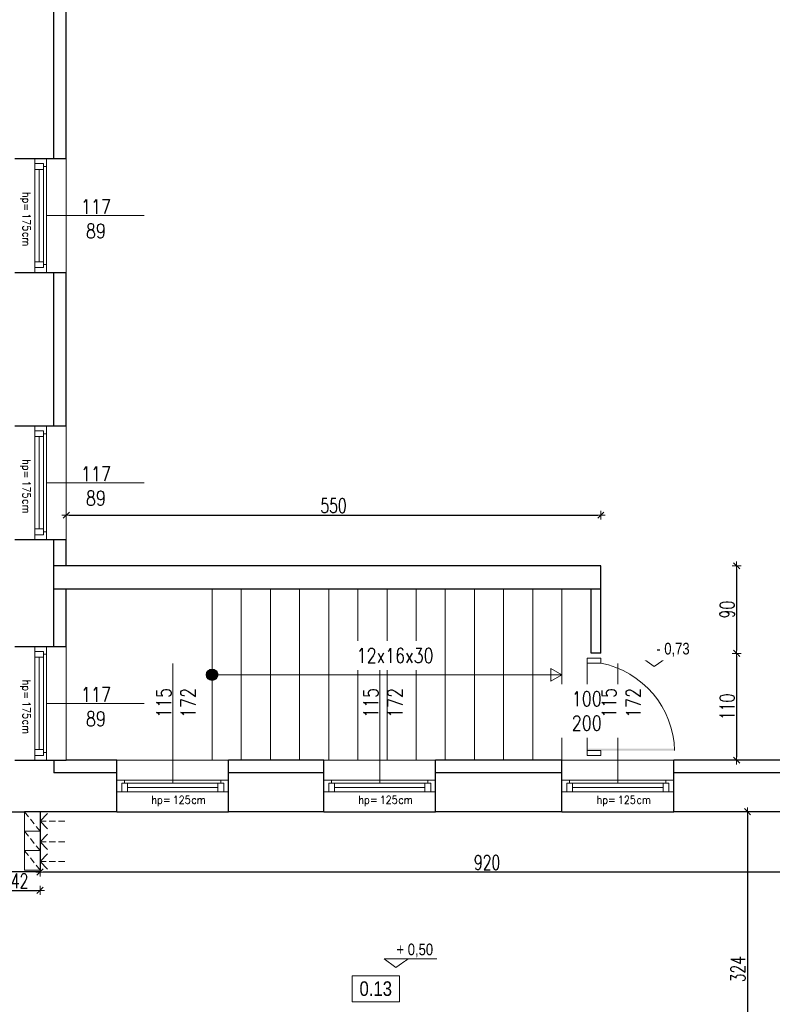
# Model space of a CAD drawing. Header units: millimetres. Extents: x 64838 to 107664, y -36848 to 0.
# Tile 67 of 109: x 80911 to 81686, y -29789 to -28775. Entities that reach past the tile are written whole.
import ezdxf

# ---------------------------------------------------------------- set-up
doc = ezdxf.new("R2010")
doc.units = ezdxf.units.MM
doc.linetypes.add('HIDDEN', pattern=[9.525, 6.35, -3.175])
doc.layers.get('Defpoints').update_dxf_attribs({"color": 30})
for name, color, linetype, lineweight in [('J 0.15', 40, 'Continuous', 15), ('J opisy', 7, 'Continuous', 9), ('J stolarka_okna', 144, 'Continuous', 0), ('J wymiary', 1, 'Continuous', 9), ('OPIS', 7, 'Continuous', 5), ('sciany', 252, 'Continuous', 30)]:
    doc.layers.add(name, color=color, linetype=linetype, lineweight=lineweight)
doc.styles.add('ADESK2', font='simplex', dxfattribs={"width": 0.7})
doc.styles.add('MtXpl_simplex_shx', font='simplex.shx')
doc.styles.get("Standard").update_dxf_attribs({"font": 'arial.ttf'})
doc.dimstyles.new('1-100', dxfattribs={"dimscale": 1.5, "dimtxt": 10, "dimasz": 2, "dimexe": 1, "dimexo": 1, "dimgap": 1.5, "dimtad": 1, "dimdec": 0, "dimrnd": 0.5, "dimdsep": 46, "dimtxsty": 'ADESK2', "dimblk": 'wymiar', "dimcen": -1, "dimdle": 5, "dimse1": 1, "dimse2": 1, "dimclrd": 256, "dimclre": 256, "dimclrt": 256, "dimadec": 0, "dimazin": 0, "dimtfac": 1, "dimtdec": 0, "dimtix": 1, "dimtmove": 0, "dimatfit": 3, "dimfxl": 20, "dimfxlon": 1, "dimtolj": 1, "dimtzin": 0, "dimarcsym": 0})

# ---------------------------------------------------------------- blocks, each defined once
blk = doc.blocks.new('okno 115')
at = {"layer": 'J stolarka_okna', "linetype": 'Continuous', "lineweight": 9}
for p, q in [((62489.4, -26348.1), (62374.4, -26348.1)), ((62374.4, -26348.1), (62374.4, -26360.1)), ((62379.4, -26354.1), (62379.4, -26351.1)), ((62379.4, -26351.1), (62385.4, -26351.1)), ((62382.2, -26351.1), (62382.2, -26348.1)), ((62385.4, -26351.1), (62385.4, -26360.1)), ((62385.4, -26351.1), (62478.4, -26351.1)), ((62478.4, -26360.1), (62478.4, -26351.1)), ((62484.4, -26351.1), (62478.4, -26351.1)), ((62481.4, -26351.1), (62481.4, -26348.1)), ((62484.4, -26354.1), (62484.4, -26351.1)), ((62489.4, -26360.1), (62489.4, -26348.1)), ((62374.4, -26360.1), (62489.4, -26360.1)), ((62379.4, -26354.1), (62379.4, -26360.1)), ((62385.4, -26355.6), (62478.4, -26355.6)), ((62484.4, -26360.1), (62484.4, -26354.1))]:
    blk.add_line(p, q, dxfattribs=at)
blk = doc.blocks.new('wymiar')
for p, q in [((1.5, 0), (-1.5, 0)), ((1.06, 1.06), (-1.06, -1.06)), ((0, 1.5), (0, -1.5))]:
    blk.add_line(p, q)
blk = doc.blocks.new('*D905')
at = {"layer": 'Defpoints', "color": 0, "ltscale": 4}
for p in [(81565.1, -29590.5), (81565.1, -29914.5), (81660.1, -29914.5)]:
    blk.add_point(p, dxfattribs=at)
at = {"layer": 'J wymiary', "lineweight": -2}
blk.add_line((81660.1, -29593.5), (81660.1, -29911.5), dxfattribs=at)
at = {"layer": 'J wymiary', "lineweight": -2, "ltscale": 4, "xscale": 3, "yscale": 3, "zscale": 3}
for p, rotation in [((81660.1, -29590.5), 90), ((81660.1, -29914.5), 270)]:
    blk.add_blockref('wymiar', p, dxfattribs=dict(at, rotation=rotation))
at = {"layer": 'J wymiary', "ltscale": 4, "insert": (81650.3, -29752.5), "char_height": 15, "attachment_point": 5, "rotation": 90, "style": 'ADESK2'}
blk.add_mtext('\\A1;324', dxfattribs=at)
blk = doc.blocks.new('*D913')
at = {"layer": 'Defpoints', "color": 0, "ltscale": 4}
for p in [(80932.1, -29590.5), (81852.1, -29590.5), (80932.1, -29652.5)]:
    blk.add_point(p, dxfattribs=at)
at = {"layer": 'J wymiary', "lineweight": -2}
blk.add_line((81849.1, -29652.5), (80935.1, -29652.5), dxfattribs=at)
at = {"layer": 'J wymiary', "lineweight": -2, "ltscale": 4, "xscale": 3, "yscale": 3, "zscale": 3, "rotation": 180}
blk.add_blockref('wymiar', (80932.1, -29652.5), dxfattribs=at)
at = {"layer": 'J wymiary', "lineweight": -2, "ltscale": 4, "xscale": 3, "yscale": 3, "zscale": 3}
blk.add_blockref('wymiar', (81852.1, -29652.5), dxfattribs=at)
at = {"layer": 'J wymiary', "ltscale": 4, "insert": (81392.1, -29642.7), "char_height": 15, "attachment_point": 5, "style": 'ADESK2'}
blk.add_mtext('\\A1;920', dxfattribs=at)
blk = doc.blocks.new('*D918')
at = {"layer": 'Defpoints', "color": 0, "ltscale": 4}
for p in [(80890.1, -29637), (80932.1, -29637), (80932.1, -29671.4)]:
    blk.add_point(p, dxfattribs=at)
at = {"layer": 'J wymiary', "lineweight": -2}
blk.add_line((80893.1, -29671.4), (80929.1, -29671.4), dxfattribs=at)
at = {"layer": 'J wymiary', "lineweight": -2, "ltscale": 4, "xscale": 3, "yscale": 3, "zscale": 3, "rotation": 180}
blk.add_blockref('wymiar', (80890.1, -29671.4), dxfattribs=at)
at = {"layer": 'J wymiary', "lineweight": -2, "ltscale": 4, "xscale": 3, "yscale": 3, "zscale": 3}
blk.add_blockref('wymiar', (80932.1, -29671.4), dxfattribs=at)
at = {"layer": 'J wymiary', "ltscale": 4, "insert": (80911.1, -29661.7), "char_height": 15, "attachment_point": 5, "style": 'ADESK2'}
blk.add_mtext('\\A1;42', dxfattribs=at)
blk = doc.blocks.new('A$C518426B5')
at = {"layer": 'OPIS', "color": 251}
for p, q in [((0, 8.8), (54.2, 8.8)), ((0, 8.8), (11.9, 0)), ((11.9, 0), (24.5, 8.8))]:
    blk.add_line(p, q, dxfattribs=at)
blk = doc.blocks.new('otwór 100 drzwi lustrzane odbicie')
at = {"layer": 'J opisy'}
blk.add_line((62754.6, -25568.8), (62754.6, -25518.8), dxfattribs=at)
at = {"layer": 'J stolarka_okna'}
for p, q in [((62709.6, -25529.8), (62704.6, -25529.8)), ((62704.6, -25529.8), (62704.6, -25543.8)), ((62709.6, -25543.8), (62709.6, -25529.8)), ((62804.6, -25529.8), (62799.6, -25529.8)), ((62799.6, -25529.8), (62799.6, -25543.8)), ((62804.6, -25543.8), (62804.6, -25529.8)), ((62704.6, -25543.8), (62709.6, -25543.8)), ((62799.6, -25543.8), (62709.6, -25543.8)), ((62799.6, -25543.8), (62804.6, -25543.8))]:
    blk.add_line(p, q, dxfattribs=at)
blk.add_arc((62802.2, -25548.2), 94.4, 91.5231, 168.7568, dxfattribs=at)
blk.add_solid([(62797.6, -25453.8), (62799.7, -25453.8), (62797.6, -25543.8), (62799.6, -25543.8)], dxfattribs=at)
at = {"layer": 'J opisy', "insert": (62758.9, -25544.2), "char_height": 15, "width": 85.226, "attachment_point": 5, "rotation": 89.9955, "line_spacing_factor": 0.771429, "bg_fill": 2}
blk.add_mtext('\\pxsm1;{\\Fsimplex|c238;\\W0.8;100\\P200}', dxfattribs=at)
blk = doc.blocks.new('*D1122')
at = {"layer": 'Defpoints', "color": 0, "ltscale": 4}
for p in [(80949.5, -29420.5), (82346.7, -29420.5), (82232.1, -29537.5)]:
    blk.add_point(p, dxfattribs=at)
at = {"layer": 'J wymiary', "lineweight": -2}
blk.add_line((82346.7, -29534.5), (82346.7, -29423.5), dxfattribs=at)
at = {"layer": 'J wymiary', "lineweight": -2, "ltscale": 4, "xscale": 3, "yscale": 3, "zscale": 3}
for p, rotation in [((82346.7, -29420.5), 90), ((82346.7, -29537.5), 270)]:
    blk.add_blockref('wymiar', p, dxfattribs=dict(at, rotation=rotation))
at = {"layer": 'J wymiary', "ltscale": 4, "insert": (82336.9, -29479), "char_height": 15, "attachment_point": 5, "rotation": 90, "style": 'ADESK2'}
blk.add_mtext('\\A1;117', dxfattribs=at)
blk = doc.blocks.new('*D1123')
at = {"layer": 'Defpoints', "color": 0, "ltscale": 4}
for p in [(80952, -29310.5), (82346.7, -29310.5), (80949.5, -29420.5)]:
    blk.add_point(p, dxfattribs=at)
at = {"layer": 'J wymiary', "lineweight": -2}
blk.add_line((82346.7, -29417.5), (82346.7, -29313.5), dxfattribs=at)
at = {"layer": 'J wymiary', "lineweight": -2, "ltscale": 4, "xscale": 3, "yscale": 3, "zscale": 3}
for p, rotation in [((82346.7, -29310.5), 90), ((82346.7, -29420.5), 270)]:
    blk.add_blockref('wymiar', p, dxfattribs=dict(at, rotation=rotation))
at = {"layer": 'J wymiary', "ltscale": 4, "insert": (82336.9, -29365.5), "char_height": 15, "attachment_point": 5, "rotation": 90, "style": 'ADESK2'}
blk.add_mtext('\\A1;110', dxfattribs=at)
blk = doc.blocks.new('*D1124')
at = {"layer": 'Defpoints', "color": 0, "ltscale": 4}
for p in [(80952.1, -29193.5), (82346.7, -29193.5), (80952, -29310.5)]:
    blk.add_point(p, dxfattribs=at)
at = {"layer": 'J wymiary', "lineweight": -2}
blk.add_line((82346.7, -29307.5), (82346.7, -29196.5), dxfattribs=at)
at = {"layer": 'J wymiary', "lineweight": -2, "ltscale": 4, "xscale": 3, "yscale": 3, "zscale": 3}
for p, rotation in [((82346.7, -29193.5), 90), ((82346.7, -29310.5), 270)]:
    blk.add_blockref('wymiar', p, dxfattribs=dict(at, rotation=rotation))
at = {"layer": 'J wymiary', "ltscale": 4, "insert": (82336.9, -29252), "char_height": 15, "attachment_point": 5, "rotation": 90, "style": 'ADESK2'}
blk.add_mtext('\\A1;117', dxfattribs=at)
blk = doc.blocks.new('*D1125')
at = {"layer": 'Defpoints', "color": 0, "ltscale": 4}
for p in [(80955.2, -29035.5), (82346.7, -29035.5), (80952.1, -29193.5)]:
    blk.add_point(p, dxfattribs=at)
at = {"layer": 'J wymiary', "lineweight": -2}
blk.add_line((82346.7, -29190.5), (82346.7, -29038.5), dxfattribs=at)
at = {"layer": 'J wymiary', "lineweight": -2, "ltscale": 4, "xscale": 3, "yscale": 3, "zscale": 3}
for p, rotation in [((82346.7, -29035.5), 90), ((82346.7, -29193.5), 270)]:
    blk.add_blockref('wymiar', p, dxfattribs=dict(at, rotation=rotation))
at = {"layer": 'J wymiary', "ltscale": 4, "insert": (82336.9, -29114.5), "char_height": 15, "attachment_point": 5, "rotation": 90, "style": 'ADESK2'}
blk.add_mtext('\\A1;158', dxfattribs=at)
blk = doc.blocks.new('*D1126')
at = {"layer": 'Defpoints', "color": 0, "ltscale": 4}
for p in [(80951.9, -28918.5), (82346.7, -28918.5), (80955.2, -29035.5)]:
    blk.add_point(p, dxfattribs=at)
at = {"layer": 'J wymiary', "lineweight": -2}
blk.add_line((82346.7, -29032.5), (82346.7, -28921.5), dxfattribs=at)
at = {"layer": 'J wymiary', "lineweight": -2, "ltscale": 4, "xscale": 3, "yscale": 3, "zscale": 3}
for p, rotation in [((82346.7, -28918.5), 90), ((82346.7, -29035.5), 270)]:
    blk.add_blockref('wymiar', p, dxfattribs=dict(at, rotation=rotation))
at = {"layer": 'J wymiary', "ltscale": 4, "insert": (82336.9, -28977), "char_height": 15, "attachment_point": 5, "rotation": 90, "style": 'ADESK2'}
blk.add_mtext('\\A1;117', dxfattribs=at)
blk = doc.blocks.new('*D1127')
at = {"layer": 'Defpoints', "color": 0, "ltscale": 4}
for p in [(80952.5, -28675.5), (82346.7, -28675.5), (80951.9, -28918.5)]:
    blk.add_point(p, dxfattribs=at)
at = {"layer": 'J wymiary', "lineweight": -2}
blk.add_line((82346.7, -28915.5), (82346.7, -28678.5), dxfattribs=at)
at = {"layer": 'J wymiary', "lineweight": -2, "ltscale": 4, "xscale": 3, "yscale": 3, "zscale": 3}
for p, rotation in [((82346.7, -28675.5), 90), ((82346.7, -28918.5), 270)]:
    blk.add_blockref('wymiar', p, dxfattribs=dict(at, rotation=rotation))
at = {"layer": 'J wymiary', "ltscale": 4, "insert": (82336.9, -28797), "char_height": 15, "attachment_point": 5, "rotation": 90, "style": 'ADESK2'}
blk.add_mtext('\\A1;243', dxfattribs=at)
blk = doc.blocks.new('*D1136')
at = {"layer": 'Defpoints', "color": 0, "ltscale": 4}
for p in [(80959.1, -27798.5), (80959.1, -29537.5), (82427.4, -29537.5)]:
    blk.add_point(p, dxfattribs=at)
at = {"layer": 'J wymiary', "lineweight": -2}
blk.add_line((82427.4, -27801.5), (82427.4, -29534.5), dxfattribs=at)
at = {"layer": 'J wymiary', "lineweight": -2, "ltscale": 4, "xscale": 3, "yscale": 3, "zscale": 3}
for p, rotation in [((82427.4, -27798.5), 90), ((82427.4, -29537.5), 270)]:
    blk.add_blockref('wymiar', p, dxfattribs=dict(at, rotation=rotation))
at = {"layer": 'J wymiary', "ltscale": 4, "insert": (82417.6, -28668), "char_height": 15, "attachment_point": 5, "rotation": 90, "style": 'ADESK2'}
blk.add_mtext('\\A1;1739', dxfattribs=at)
blk = doc.blocks.new('*D1137')
at = {"layer": 'Defpoints', "color": 0, "ltscale": 4}
for p in [(80959.1, -29537.5), (82144.3, -30504.5), (82427.4, -30504.5)]:
    blk.add_point(p, dxfattribs=at)
at = {"layer": 'J wymiary', "lineweight": -2}
blk.add_line((82427.4, -29540.5), (82427.4, -30501.5), dxfattribs=at)
at = {"layer": 'J wymiary', "lineweight": -2, "ltscale": 4, "xscale": 3, "yscale": 3, "zscale": 3}
for p, rotation in [((82427.4, -29537.5), 90), ((82427.4, -30504.5), 270)]:
    blk.add_blockref('wymiar', p, dxfattribs=dict(at, rotation=rotation))
at = {"layer": 'J wymiary', "ltscale": 4, "insert": (82417.6, -30021), "char_height": 15, "attachment_point": 5, "rotation": 90, "style": 'ADESK2'}
blk.add_mtext('\\A1;967', dxfattribs=at)
blk = doc.blocks.new('*D1140')
at = {"layer": 'Defpoints', "color": 0, "ltscale": 4}
for p in [(80950.4, -27798.5), (78152.1, -31985), (82531.5, -31985)]:
    blk.add_point(p, dxfattribs=at)
at = {"layer": 'J wymiary', "lineweight": -2}
blk.add_line((82531.5, -27801.5), (82531.5, -31982), dxfattribs=at)
at = {"layer": 'J wymiary', "lineweight": -2, "ltscale": 4, "xscale": 3, "yscale": 3, "zscale": 3}
for p, rotation in [((82531.5, -27798.5), 90), ((82531.5, -31985), 270)]:
    blk.add_blockref('wymiar', p, dxfattribs=dict(at, rotation=rotation))
at = {"layer": 'J wymiary', "ltscale": 4, "insert": (82521.8, -29891.7), "char_height": 15, "attachment_point": 5, "rotation": 90, "style": 'ADESK2'}
blk.add_mtext('\\A1;4187', dxfattribs=at)
blk = doc.blocks.new('*D1141')
at = {"layer": 'Defpoints', "color": 0, "ltscale": 4}
for p in [(81509.1, -29337.5), (81509.1, -29427.5), (81648.9, -29427.5)]:
    blk.add_point(p, dxfattribs=at)
at = {"layer": 'J wymiary', "lineweight": -2}
blk.add_line((81648.9, -29340.5), (81648.9, -29424.5), dxfattribs=at)
at = {"layer": 'J wymiary', "lineweight": -2, "ltscale": 4, "xscale": 3, "yscale": 3, "zscale": 3}
for p, rotation in [((81648.9, -29337.5), 90), ((81648.9, -29427.5), 270)]:
    blk.add_blockref('wymiar', p, dxfattribs=dict(at, rotation=rotation))
at = {"layer": 'J wymiary', "ltscale": 4, "insert": (81639.2, -29382.5), "char_height": 15, "attachment_point": 5, "rotation": 90, "style": 'ADESK2'}
blk.add_mtext('\\A1;90', dxfattribs=at)
blk = doc.blocks.new('*D1142')
at = {"layer": 'Defpoints', "color": 0, "ltscale": 4}
for p in [(81509.1, -29427.5), (81477.2, -29537.5), (81648.9, -29537.5)]:
    blk.add_point(p, dxfattribs=at)
at = {"layer": 'J wymiary', "lineweight": -2}
blk.add_line((81648.9, -29430.5), (81648.9, -29534.5), dxfattribs=at)
at = {"layer": 'J wymiary', "lineweight": -2, "ltscale": 4, "xscale": 3, "yscale": 3, "zscale": 3}
for p, rotation in [((81648.9, -29427.5), 90), ((81648.9, -29537.5), 270)]:
    blk.add_blockref('wymiar', p, dxfattribs=dict(at, rotation=rotation))
at = {"layer": 'J wymiary', "ltscale": 4, "insert": (81639.2, -29482.5), "char_height": 15, "attachment_point": 5, "rotation": 90, "style": 'ADESK2'}
blk.add_mtext('\\A1;110', dxfattribs=at)
blk = doc.blocks.new('*D1143')
at = {"layer": 'Defpoints', "color": 0, "ltscale": 4}
for p in [(81509.1, -29285.3), (80959.1, -29337.5), (81509.1, -29337.5)]:
    blk.add_point(p, dxfattribs=at)
at = {"layer": 'J wymiary', "lineweight": -2}
blk.add_line((80962.1, -29285.3), (81506.1, -29285.3), dxfattribs=at)
at = {"layer": 'J wymiary', "lineweight": -2, "ltscale": 4, "xscale": 3, "yscale": 3, "zscale": 3, "rotation": 180}
blk.add_blockref('wymiar', (80959.1, -29285.3), dxfattribs=at)
at = {"layer": 'J wymiary', "lineweight": -2, "ltscale": 4, "xscale": 3, "yscale": 3, "zscale": 3}
blk.add_blockref('wymiar', (81509.1, -29285.3), dxfattribs=at)
at = {"layer": 'J wymiary', "ltscale": 4, "insert": (81234.1, -29275.5), "char_height": 15, "attachment_point": 5, "style": 'ADESK2'}
blk.add_mtext('\\A1;550', dxfattribs=at)
blk = doc.blocks.new('*D1151')
at = {"layer": 'Defpoints', "color": 0, "ltscale": 4}
for p in [(81584.1, -27377.3), (81711.1, -29167.9), (81584.1, -29170.2)]:
    blk.add_point(p, dxfattribs=at)
at = {"layer": 'J wymiary', "lineweight": -2}
blk.add_line((81708.1, -27377.3), (81587.1, -27377.3), dxfattribs=at)
at = {"layer": 'J wymiary', "lineweight": -2, "ltscale": 4, "xscale": 3, "yscale": 3, "zscale": 3, "rotation": 180}
blk.add_blockref('wymiar', (81584.1, -27377.3), dxfattribs=at)
at = {"layer": 'J wymiary', "lineweight": -2, "ltscale": 4, "xscale": 3, "yscale": 3, "zscale": 3}
blk.add_blockref('wymiar', (81711.1, -27377.3), dxfattribs=at)
at = {"layer": 'J wymiary', "ltscale": 4, "insert": (81647.6, -27367.6), "char_height": 15, "attachment_point": 5, "style": 'ADESK2'}
blk.add_mtext('\\A1;127', dxfattribs=at)
blk = doc.blocks.new('*D1152')
at = {"layer": 'Defpoints', "color": 0, "ltscale": 4}
for p in [(81469.1, -27377.3), (81469.1, -29168.7), (81584.1, -29170.2)]:
    blk.add_point(p, dxfattribs=at)
at = {"layer": 'J wymiary', "lineweight": -2}
blk.add_line((81581.1, -27377.3), (81472.1, -27377.3), dxfattribs=at)
at = {"layer": 'J wymiary', "lineweight": -2, "ltscale": 4, "xscale": 3, "yscale": 3, "zscale": 3, "rotation": 180}
blk.add_blockref('wymiar', (81469.1, -27377.3), dxfattribs=at)
at = {"layer": 'J wymiary', "lineweight": -2, "ltscale": 4, "xscale": 3, "yscale": 3, "zscale": 3}
blk.add_blockref('wymiar', (81584.1, -27377.3), dxfattribs=at)
at = {"layer": 'J wymiary', "ltscale": 4, "insert": (81526.6, -27367.6), "char_height": 15, "attachment_point": 5, "style": 'ADESK2'}
blk.add_mtext('\\A1;115', dxfattribs=at)
blk = doc.blocks.new('*D1153')
at = {"layer": 'Defpoints', "color": 0, "ltscale": 4}
for p in [(81339.1, -27377.3), (81339.1, -29168.7), (81469.1, -29168.7)]:
    blk.add_point(p, dxfattribs=at)
at = {"layer": 'J wymiary', "lineweight": -2}
blk.add_line((81466.1, -27377.3), (81342.1, -27377.3), dxfattribs=at)
at = {"layer": 'J wymiary', "lineweight": -2, "ltscale": 4, "xscale": 3, "yscale": 3, "zscale": 3, "rotation": 180}
blk.add_blockref('wymiar', (81339.1, -27377.3), dxfattribs=at)
at = {"layer": 'J wymiary', "lineweight": -2, "ltscale": 4, "xscale": 3, "yscale": 3, "zscale": 3}
blk.add_blockref('wymiar', (81469.1, -27377.3), dxfattribs=at)
at = {"layer": 'J wymiary', "ltscale": 4, "insert": (81404.1, -27367.6), "char_height": 15, "attachment_point": 5, "style": 'ADESK2'}
blk.add_mtext('\\A1;130', dxfattribs=at)
blk = doc.blocks.new('*D1154')
at = {"layer": 'Defpoints', "color": 0, "ltscale": 4}
for p in [(81224.1, -27377.3), (81224.1, -29163.7), (81339.1, -29168.7)]:
    blk.add_point(p, dxfattribs=at)
at = {"layer": 'J wymiary', "lineweight": -2}
blk.add_line((81336.1, -27377.3), (81227.1, -27377.3), dxfattribs=at)
at = {"layer": 'J wymiary', "lineweight": -2, "ltscale": 4, "xscale": 3, "yscale": 3, "zscale": 3, "rotation": 180}
blk.add_blockref('wymiar', (81224.1, -27377.3), dxfattribs=at)
at = {"layer": 'J wymiary', "lineweight": -2, "ltscale": 4, "xscale": 3, "yscale": 3, "zscale": 3}
blk.add_blockref('wymiar', (81339.1, -27377.3), dxfattribs=at)
at = {"layer": 'J wymiary', "ltscale": 4, "insert": (81281.6, -27367.6), "char_height": 15, "attachment_point": 5, "style": 'ADESK2'}
blk.add_mtext('\\A1;115', dxfattribs=at)
blk = doc.blocks.new('*D1155')
at = {"layer": 'Defpoints', "color": 0, "ltscale": 4}
for p in [(81126.1, -27377.3), (81126.1, -29165.7), (81224.1, -29163.7)]:
    blk.add_point(p, dxfattribs=at)
at = {"layer": 'J wymiary', "lineweight": -2}
blk.add_line((81221.1, -27377.3), (81129.1, -27377.3), dxfattribs=at)
at = {"layer": 'J wymiary', "lineweight": -2, "ltscale": 4, "xscale": 3, "yscale": 3, "zscale": 3, "rotation": 180}
blk.add_blockref('wymiar', (81126.1, -27377.3), dxfattribs=at)
at = {"layer": 'J wymiary', "lineweight": -2, "ltscale": 4, "xscale": 3, "yscale": 3, "zscale": 3}
blk.add_blockref('wymiar', (81224.1, -27377.3), dxfattribs=at)
at = {"layer": 'J wymiary', "ltscale": 4, "insert": (81175.1, -27367.6), "char_height": 15, "attachment_point": 5, "style": 'ADESK2'}
blk.add_mtext('\\A1;98', dxfattribs=at)
blk = doc.blocks.new('*D1156')
at = {"layer": 'Defpoints', "color": 0, "ltscale": 4}
for p in [(81011.1, -27377.3), (81011.1, -29168.8), (81126.1, -29165.7)]:
    blk.add_point(p, dxfattribs=at)
at = {"layer": 'J wymiary', "lineweight": -2}
blk.add_line((81123.1, -27377.3), (81014.1, -27377.3), dxfattribs=at)
at = {"layer": 'J wymiary', "lineweight": -2, "ltscale": 4, "xscale": 3, "yscale": 3, "zscale": 3, "rotation": 180}
blk.add_blockref('wymiar', (81011.1, -27377.3), dxfattribs=at)
at = {"layer": 'J wymiary', "lineweight": -2, "ltscale": 4, "xscale": 3, "yscale": 3, "zscale": 3}
blk.add_blockref('wymiar', (81126.1, -27377.3), dxfattribs=at)
at = {"layer": 'J wymiary', "ltscale": 4, "insert": (81068.6, -27367.6), "char_height": 15, "attachment_point": 5, "style": 'ADESK2'}
blk.add_mtext('\\A1;115', dxfattribs=at)
blk = doc.blocks.new('*D1157')
at = {"layer": 'Defpoints', "color": 0, "ltscale": 4}
for p in [(80959.1, -27377.3), (80959.1, -29138.8), (81011.1, -29168.8)]:
    blk.add_point(p, dxfattribs=at)
at = {"layer": 'J wymiary', "lineweight": -2}
blk.add_line((81008.1, -27377.3), (80962.1, -27377.3), dxfattribs=at)
at = {"layer": 'J wymiary', "lineweight": -2, "ltscale": 4, "xscale": 3, "yscale": 3, "zscale": 3, "rotation": 180}
blk.add_blockref('wymiar', (80959.1, -27377.3), dxfattribs=at)
at = {"layer": 'J wymiary', "lineweight": -2, "ltscale": 4, "xscale": 3, "yscale": 3, "zscale": 3}
blk.add_blockref('wymiar', (81011.1, -27377.3), dxfattribs=at)
at = {"layer": 'J wymiary', "ltscale": 4, "insert": (80985.1, -27367.6), "char_height": 15, "attachment_point": 5, "style": 'ADESK2'}
blk.add_mtext('\\A1;52', dxfattribs=at)
blk = doc.blocks.new('*D1158')
at = {"layer": 'Defpoints', "color": 0, "ltscale": 4}
for p in [(79989.1, -27377.3), (79989.1, -27465.6), (80959.1, -29138.8)]:
    blk.add_point(p, dxfattribs=at)
at = {"layer": 'J wymiary', "lineweight": -2}
blk.add_line((80956.1, -27377.3), (79992.1, -27377.3), dxfattribs=at)
at = {"layer": 'J wymiary', "lineweight": -2, "ltscale": 4, "xscale": 3, "yscale": 3, "zscale": 3, "rotation": 180}
blk.add_blockref('wymiar', (79989.1, -27377.3), dxfattribs=at)
at = {"layer": 'J wymiary', "lineweight": -2, "ltscale": 4, "xscale": 3, "yscale": 3, "zscale": 3}
blk.add_blockref('wymiar', (80959.1, -27377.3), dxfattribs=at)
at = {"layer": 'J wymiary', "ltscale": 4, "insert": (80474.1, -27367.6), "char_height": 15, "attachment_point": 5, "style": 'ADESK2'}
blk.add_mtext('\\A1;970', dxfattribs=at)
blk = doc.blocks.new('*D1186')
at = {"layer": 'Defpoints', "color": 0, "ltscale": 4}
for p in [(82232.1, -27237.6), (80959.1, -27817.8), (82232.1, -29603.1)]:
    blk.add_point(p, dxfattribs=at)
at = {"layer": 'J wymiary', "lineweight": -2, "ltscale": 4}
blk.add_line((80962.1, -27237.6), (82229.1, -27237.6), dxfattribs=at)
at = {"layer": 'J wymiary', "lineweight": -2, "ltscale": 4, "xscale": 3, "yscale": 3, "zscale": 3, "rotation": 180}
blk.add_blockref('wymiar', (80959.1, -27237.6), dxfattribs=at)
at = {"layer": 'J wymiary', "lineweight": -2, "ltscale": 4, "xscale": 3, "yscale": 3, "zscale": 3}
blk.add_blockref('wymiar', (82232.1, -27237.6), dxfattribs=at)
at = {"layer": 'J wymiary', "ltscale": 4, "insert": (81595.6, -27227.8), "char_height": 15, "attachment_point": 5, "style": 'ADESK2'}
blk.add_mtext('\\A1;1273', dxfattribs=at)
blk = doc.blocks.new('*D1187')
at = {"layer": 'Defpoints', "color": 0, "ltscale": 4}
for p in [(82232.1, -27104.2), (76142.1, -27497.5), (82232.1, -29537.5)]:
    blk.add_point(p, dxfattribs=at)
at = {"layer": 'J wymiary', "lineweight": -2, "ltscale": 4}
blk.add_line((76145.1, -27104.2), (82229.1, -27104.2), dxfattribs=at)
at = {"layer": 'J wymiary', "lineweight": -2, "ltscale": 4, "xscale": 3, "yscale": 3, "zscale": 3, "rotation": 180}
blk.add_blockref('wymiar', (76142.1, -27104.2), dxfattribs=at)
at = {"layer": 'J wymiary', "lineweight": -2, "ltscale": 4, "xscale": 3, "yscale": 3, "zscale": 3}
blk.add_blockref('wymiar', (82232.1, -27104.2), dxfattribs=at)
at = {"layer": 'J wymiary', "ltscale": 4, "insert": (79187.1, -27094.4), "char_height": 15, "attachment_point": 5, "style": 'ADESK2'}
blk.add_mtext('\\A1;6090', dxfattribs=at)

msp = doc.modelspace()

# ---------------------------------------------------------------- hatches: boundary and pattern name
msp.add_hatch(color=256).paths.add_polyline_path([(81109.12, -29443.63, 1), (81109.12, -29455.33, 1)])

# ---------------------------------------------------------------- linework, layer by layer
msp.add_circle((81109.12, -29449.48), 5.85)
at = {"layer": 'Defpoints'}
for p, q in [((81011.12, -29590.48), (81126.12, -29590.48)), ((81224.12, -29590.48), (81339.12, -29590.48)), ((81469.12, -29590.48), (81584.12, -29590.48))]:
    msp.add_line(p, q, dxfattribs=at)
at = {"layer": 'J 0.15', "lineweight": 5}
for p, q in [((81109.12, -29537.48), (81109.12, -29361.48)), ((81139.12, -29537.48), (81139.12, -29361.48)), ((81169.12, -29537.48), (81169.12, -29361.48)), ((81199.12, -29537.48), (81199.12, -29361.48)), ((81229.12, -29537.48), (81229.12, -29361.48)), ((81259.12, -29537.48), (81259.12, -29361.48)), ((81289.12, -29537.48), (81289.12, -29361.48)), ((81319.12, -29537.48), (81319.12, -29361.48)), ((81349.12, -29537.48), (81349.12, -29361.48)), ((81379.12, -29537.48), (81379.12, -29361.48)), ((81409.12, -29537.48), (81409.12, -29361.48)), ((81439.12, -29537.48), (81439.12, -29361.48)), ((81469.12, -29537.48), (81469.12, -29361.48))]:
    msp.add_line(p, q, dxfattribs=at)
at = {"layer": 'J opisy', "linetype": 'Continuous', "lineweight": 9}
for p, q in [((80938.62, -28976.98), (81039.34, -28976.98)), ((80938.62, -29251.98), (81039.34, -29251.98)), ((81068.62, -29560.98), (81068.62, -29437.98)), ((81281.62, -29560.98), (81281.62, -29437.98)), ((81526.62, -29560.98), (81526.62, -29437.98)), ((80938.62, -29478.98), (81039.34, -29478.98))]:
    msp.add_line(p, q, dxfattribs=at)
at = {"layer": 'J opisy'}
for p, q in [((80916.12, -29590.48), (80916.12, -29650.48)), ((80932.12, -29600.21), (80939.92, -29592.45)), ((80932.12, -29600.21), (80939.92, -29607.97)), ((80932.12, -29610.48), (80916.12, -29610.48)), ((80932.12, -29621.48), (80939.92, -29613.72)), ((80932.12, -29621.48), (80939.92, -29629.24)), ((80932.12, -29630.48), (80916.12, -29630.48)), ((80932.12, -29641.69), (80939.92, -29633.93)), ((80932.12, -29641.69), (80939.92, -29649.45)), ((80932.12, -29650.48), (80916.12, -29650.48))]:
    msp.add_line(p, q, dxfattribs=at)
at = {"layer": 'J opisy', "linetype": 'HIDDEN'}
for p, q in [((80932.12, -29610.48), (80916.12, -29590.48)), ((80932.12, -29600.21), (80957.79, -29600.21)), ((80932.12, -29630.48), (80916.12, -29610.48)), ((80932.12, -29621.48), (80957.79, -29621.48)), ((80932.12, -29650.48), (80916.12, -29630.48)), ((80932.12, -29641.69), (80957.79, -29641.69))]:
    msp.add_line(p, q, dxfattribs=at)
at = {"layer": 'J stolarka_okna', "linetype": 'Continuous', "lineweight": 9}
for p, q in [((80926.62, -28918.48), (80926.62, -29035.48)), ((80932.62, -28918.48), (80926.62, -28918.48)), ((80935.62, -28923.48), (80926.62, -28923.48)), ((80938.62, -28918.48), (80932.62, -28918.48)), ((80935.62, -28923.48), (80935.62, -28929.48)), ((80938.62, -29035.48), (80938.62, -28918.48)), ((80959.12, -28918.48), (80959.12, -29035.48)), ((80935.62, -28929.48), (80926.62, -28929.48)), ((80931.12, -28929.48), (80931.12, -29024.48)), ((80935.62, -28926.48), (80938.62, -28926.48)), ((80935.62, -29024.48), (80935.62, -28929.48)), ((80926.62, -29024.48), (80935.62, -29024.48)), ((80935.62, -29024.48), (80935.62, -29030.48)), ((80926.62, -29030.48), (80935.62, -29030.48)), ((80926.62, -29035.48), (80932.62, -29035.48)), ((80935.62, -29027.48), (80938.62, -29027.48)), ((80926.62, -29193.48), (80926.62, -29310.48)), ((80932.62, -29193.48), (80926.62, -29193.48)), ((80935.62, -29198.48), (80926.62, -29198.48)), ((80938.62, -29193.48), (80932.62, -29193.48)), ((80935.62, -29198.48), (80935.62, -29204.48)), ((80938.62, -29310.48), (80938.62, -29193.48)), ((80959.12, -29193.48), (80959.12, -29310.48)), ((80935.62, -29204.48), (80926.62, -29204.48)), ((80931.12, -29204.48), (80931.12, -29299.48)), ((80935.62, -29201.48), (80938.62, -29201.48)), ((80935.62, -29299.48), (80935.62, -29204.48)), ((80926.62, -29299.48), (80935.62, -29299.48)), ((80935.62, -29299.48), (80935.62, -29305.48)), ((80926.62, -29305.48), (80935.62, -29305.48)), ((80926.62, -29310.48), (80932.62, -29310.48)), ((80938.62, -29310.48), (80932.62, -29310.48)), ((80935.62, -29302.48), (80938.62, -29302.48)), ((80926.62, -29420.48), (80926.62, -29537.48)), ((80932.62, -29420.48), (80926.62, -29420.48)), ((80938.62, -29420.48), (80932.62, -29420.48)), ((80938.62, -29537.48), (80938.62, -29420.48)), ((80959.12, -29420.48), (80959.12, -29537.48)), ((80935.62, -29425.48), (80926.62, -29425.48)), ((80935.62, -29431.48), (80926.62, -29431.48)), ((80931.12, -29431.48), (80931.12, -29526.48)), ((80935.62, -29425.48), (80935.62, -29431.48)), ((80935.62, -29428.48), (80938.62, -29428.48)), ((80935.62, -29526.48), (80935.62, -29431.48)), ((80926.62, -29526.48), (80935.62, -29526.48)), ((80926.62, -29532.48), (80935.62, -29532.48)), ((80935.62, -29526.48), (80935.62, -29532.48)), ((80935.62, -29529.48), (80938.62, -29529.48)), ((80926.62, -29537.48), (80932.62, -29537.48)), ((80938.62, -29537.48), (80932.62, -29537.48)), ((81011.12, -29537.48), (81126.12, -29537.48)), ((81224.12, -29537.48), (81339.12, -29537.48)), ((81469.12, -29537.48), (81584.12, -29537.48))]:
    msp.add_line(p, q, dxfattribs=at)
at = {"layer": 'J wymiary', "ltscale": 4}
for p, q in [((80906.12, -28918.48), (80959.12, -28918.48)), ((80906.12, -28918.48), (80959.12, -28918.48)), ((80906.12, -29193.48), (80959.12, -29193.48)), ((80906.12, -29310.48), (80959.12, -29310.48))]:
    msp.add_line(p, q, dxfattribs=at)
at = {"layer": 'OPIS'}
msp.add_lwpolyline([(81301.92, -29786.06), (81253.17, -29786.06), (81253.17, -29759.19), (81301.92, -29759.19)], close=True, dxfattribs=at)
at = {"layer": 'sciany'}
for p, q in [((80946.12, -28918.48), (80946.12, -28675.48)), ((80959.12, -28918.48), (80959.12, -28675.48)), ((80906.12, -28918.48), (80959.12, -28918.48)), ((80906.12, -29035.48), (80959.12, -29035.48)), ((80946.12, -29193.48), (80946.12, -29035.48)), ((80959.12, -29193.48), (80959.12, -29035.48)), ((80906.12, -29193.48), (80959.12, -29193.48)), ((80906.12, -29310.48), (80959.12, -29310.48)), ((80946.12, -29420.48), (80946.12, -29310.48)), ((80959.12, -29337.48), (80959.12, -29310.48)), ((81509.12, -29337.48), (80946.12, -29337.48)), ((81509.12, -29427.48), (81509.12, -29337.48)), ((81509.12, -29361.48), (80946.12, -29361.48)), ((80959.12, -29420.48), (80959.12, -29361.48)), ((81499.12, -29427.48), (81499.12, -29361.48)), ((80906.12, -29420.48), (80959.12, -29420.48)), ((80906.12, -29537.48), (80959.12, -29537.48)), ((80946.12, -29537.48), (80946.12, -29550.48)), ((80969.12, -29537.48), (80959.12, -29537.48)), ((81011.12, -29537.48), (80969.12, -29537.48)), ((81011.12, -29590.48), (81011.12, -29537.48)), ((81224.12, -29537.48), (81126.12, -29537.48)), ((81126.12, -29590.48), (81126.12, -29537.48)), ((81224.12, -29590.48), (81224.12, -29537.48)), ((81469.12, -29537.48), (81339.12, -29537.48)), ((81339.12, -29590.48), (81339.12, -29537.48)), ((81469.12, -29590.48), (81469.12, -29537.48)), ((81711.12, -29537.48), (81584.12, -29537.48)), ((81584.12, -29590.48), (81584.12, -29537.48)), ((81011.12, -29550.48), (80946.12, -29550.48)), ((81224.12, -29550.48), (81126.12, -29550.48)), ((81469.12, -29550.48), (81339.12, -29550.48)), ((81711.12, -29550.48), (81584.12, -29550.48)), ((80890.12, -29590.48), (80916.12, -29590.48)), ((81011.12, -29590.48), (80916.12, -29590.48)), ((80932.12, -29590.48), (80932.12, -29652.48)), ((81224.12, -29590.48), (81126.12, -29590.48)), ((81469.12, -29590.48), (81339.12, -29590.48)), ((81711.12, -29590.48), (81584.12, -29590.48)), ((80932.12, -29652.48), (80890.12, -29652.48))]:
    msp.add_line(p, q, dxfattribs=at)

# ---------------------------------------------------------------- block references
at = {"layer": 'J opisy', "extrusion": (0, 0, -1), "xscale": -1, "zscale": -1}
msp.add_blockref('A$C518426B5', (-81286.35, -29750.65), dxfattribs=at)
at = {"layer": 'J wymiary'}
for p in [(18636.73, -3209.93), (18849.73, -3209.93), (19094.73, -3209.93)]:
    msp.add_blockref('okno 115', p, dxfattribs=at)

# ---------------------------------------------------------------- texts
at = {"layer": 'J opisy', "style": 'MtXpl_simplex_shx', "width": 0.9}
for s, rotation, p in [('hp=', 270, (80914.19, -28952.68)), ('175', 270, (80914.19, -28974.62)), ('cm', 270, (80914.19, -28993.82)), ('hp=', 270, (80914.19, -29227.68)), ('175', 270, (80914.19, -29249.62)), ('cm', 270, (80914.19, -29268.82)), ('hp=', 270, (80914.19, -29454.68)), ('175', 270, (80914.19, -29476.62)), ('cm', 270, (80914.19, -29495.82)), ('hp=', 360, (81046.7, -29582.23)), ('125', 360, (81068.64, -29582.23)), ('hp=', 360, (81259.7, -29582.23)), ('125', 360, (81281.64, -29582.23)), ('hp=', 360, (81504.7, -29582.23)), ('125', 360, (81526.64, -29582.23)), ('cm', 360, (81087.84, -29582.23)), ('cm', 360, (81300.84, -29582.23)), ('cm', 360, (81545.84, -29582.23))]:
    msp.add_text(s, height=8, rotation=rotation, dxfattribs=at).set_placement(p)
at = {"layer": 'J opisy', "char_height": 15, "width": 30.2063, "attachment_point": 5, "line_spacing_factor": 0.771429}
for insert in [(80989.62, -28980.41), (80989.62, -29255.41), (80989.62, -29482.41)]:
    msp.add_mtext('\\pxsm1;{\\Fsimplex|c238;\\W0.8;117\\Fsimplex|c0;\\P\\Fsimplex|c238;89}', dxfattribs=dict(at, insert=insert))
at = {"layer": 'J opisy', "char_height": 15, "width": 30.2063, "attachment_point": 5, "rotation": 90, "line_spacing_factor": 0.771429}
for insert in [(81072.06, -29478.46), (81285.06, -29478.46), (81530.06, -29478.46)]:
    msp.add_mtext('\\pxsm1;{\\Fsimplex|c238;\\W0.8;115\\Fsimplex|c0;\\P\\Fsimplex|c238;172}', dxfattribs=dict(at, insert=insert))
at = {"layer": 'OPIS', "insert": (81277.55, -29772.63), "char_height": 15, "width": 48.75, "attachment_point": 5, "line_spacing_factor": 0.857143}
msp.add_mtext('{\\fArial Narrow|b0|i0|c238|p34;0.13}', dxfattribs=at)

# ---------------------------------------------------------------- dimensions: what is measured, and where the dimension line sits
at = {"layer": 'J wymiary'}
for base, p1, p2, picture, middle in [((79989.12, -27377.34), (80959.12, -29138.8), (79989.12, -27465.56), '*D1158', (80474.12, -27367.59)), ((80959.12, -27377.34), (81011.12, -29168.76), (80959.12, -29138.8), '*D1157', (80985.12, -27367.59)), ((81011.12, -27377.34), (81126.12, -29165.67), (81011.12, -29168.76), '*D1156', (81068.62, -27367.59)), ((81126.12, -27377.34), (81224.12, -29163.67), (81126.12, -29165.67), '*D1155', (81175.12, -27367.59)), ((81224.12, -27377.34), (81339.12, -29168.68), (81224.12, -29163.67), '*D1154', (81281.62, -27367.59)), ((81339.12, -27377.34), (81469.12, -29168.68), (81339.12, -29168.68), '*D1153', (81404.12, -27367.59)), ((81469.12, -27377.34), (81584.12, -29170.23), (81469.12, -29168.68), '*D1152', (81526.62, -27367.59)), ((81584.12, -27377.34), (81711.12, -29167.91), (81584.12, -29170.23), '*D1151', (81647.62, -27367.59)), ((81509.12, -29285.3), (80959.12, -29337.48), (81509.12, -29337.48), '*D1143', (81234.12, -29275.55))]:
    dim = msp.add_linear_dim(base=base, p1=p1, p2=p2, dimstyle='1-100', override={"dimblk": 'wymiar'}, dxfattribs=at)
    dim.commit()
    dim.dimension.update_dxf_attribs({"geometry": picture, "text_midpoint": middle})
for base, p1, p2, picture, middle in [((82346.65, -28675.48), (80951.86, -28918.48), (80952.53, -28675.48), '*D1127', (82336.9, -28796.98)), ((82346.65, -28918.48), (80955.2, -29035.48), (80951.86, -28918.48), '*D1126', (82336.9, -28976.98)), ((82346.65, -29035.48), (80952.11, -29193.48), (80955.2, -29035.48), '*D1125', (82336.9, -29114.48)), ((82346.65, -29193.48), (80951.96, -29310.48), (80952.11, -29193.48), '*D1124', (82336.9, -29251.98))]:
    dim = msp.add_linear_dim(base=base, p1=p1, p2=p2, angle=90, dimstyle='1-100', override={"dimblk": 'wymiar'}, dxfattribs=at)
    dim.commit()
    dim.dimension.update_dxf_attribs({"geometry": picture, "text_midpoint": middle})
for base, p1, p2, picture, middle in [((80932.12, -29652.48), (81852.12, -29590.48), (80932.12, -29590.48), '*D913', (81392.12, -29642.73)), ((80932.12, -29671.44), (80890.12, -29636.97), (80932.12, -29636.97), '*D918', (80911.12, -29661.69))]:
    dim = msp.add_linear_dim(base=base, p1=p1, p2=p2, dimstyle='1-100', dxfattribs=at)
    dim.commit()
    dim.dimension.update_dxf_attribs({"geometry": picture, "text_midpoint": middle})
dim = msp.add_linear_dim(base=(81660.07, -29914.48), p1=(81565.08, -29590.48), p2=(81565.08, -29914.48), angle=90, dimstyle='1-100', dxfattribs=at)
dim.commit()
dim.dimension.update_dxf_attribs({"geometry": '*D905', "text_midpoint": (81650.32, -29752.48)})

# ---------------------------------------------------------------- next in the draw order: block references
at = {"layer": 'J wymiary', "rotation": 270}
msp.add_blockref('otwór 100 drzwi lustrzane odbicie', (107038.88, 33272.13), dxfattribs=at)

# ---------------------------------------------------------------- next in the draw order: texts
at = {"layer": 'J opisy', "insert": (81317.72, -29733.29, 0), "char_height": 12, "width": 85.2264, "attachment_point": 5, "bg_fill": 2}
msp.add_mtext('{\\W0.8;+ 0,50}', dxfattribs=at)

# ---------------------------------------------------------------- next in the draw order: linework, layer by layer
at = {"layer": 'J opisy'}
msp.add_line((81109.12, -29449.48), (81469.12, -29449.48), dxfattribs=at)
msp.add_lwpolyline([(81469.12, -29449.48), (81457.87, -29455.97), (81457.87, -29442.98)], close=True, dxfattribs=at)
at = {"layer": 'sciany'}
msp.add_line((81509.12, -29427.48), (81499.12, -29427.48), dxfattribs=at)

# ---------------------------------------------------------------- next in the draw order: block references
at = {"layer": 'J opisy', "extrusion": (0, 0, -1), "xscale": -1, "zscale": -1}
for p in [(-81552.03, -29441.13), (-81286.35, -29750.65)]:
    msp.add_blockref('A$C518426B5', p, dxfattribs=at)

# ---------------------------------------------------------------- next in the draw order: dimensions: what is measured, and where the dimension line sits
at = {"layer": 'J wymiary'}
dim = msp.add_linear_dim(base=(82427.37, -30504.48), p1=(80959.12, -29537.48), p2=(82144.33, -30504.48), angle=90, dimstyle='1-100', override={"dimblk": 'wymiar'}, dxfattribs=at)
dim.commit()
dim.dimension.update_dxf_attribs({"geometry": '*D1137', "text_midpoint": (82417.62, -30020.98)})

# ---------------------------------------------------------------- next in the draw order: texts
at = {"layer": 'J opisy', "insert": (81583.4, -29423.77, 0), "char_height": 12, "width": 85.2264, "attachment_point": 5, "bg_fill": 2}
msp.add_mtext('{\\W0.8;- 0,73}', dxfattribs=at)
at = {"layer": 'J opisy', "insert": (81297.5, -29429.77), "char_height": 15, "width": 85.2264, "attachment_point": 5, "line_spacing_factor": 0.771429, "bg_fill": 2}
msp.add_mtext('{\\Fsimplex.shx|c238;\\W0.8;12x16x30}', dxfattribs=at)

# ---------------------------------------------------------------- next in the draw order: dimensions: what is measured, and where the dimension line sits
at = {"layer": 'J wymiary', "ltscale": 4}
for base, p1, p2, picture, middle in [((82232.12, -27104.18), (76142.12, -27497.5), (82232.12, -29537.48), '*D1187', (79187.12, -27094.43)), ((82232.12, -27237.58), (80959.12, -27817.79), (82232.12, -29603.13), '*D1186', (81595.62, -27227.83))]:
    dim = msp.add_linear_dim(base=base, p1=p1, p2=p2, dimstyle='1-100', override={"dimblk": 'wymiar', "dimtmove": 1}, dxfattribs=at)
    dim.commit()
    dim.dimension.update_dxf_attribs({"geometry": picture, "text_midpoint": middle})
at = {"layer": 'J wymiary'}
for base, p1, p2, picture, middle in [((82531.53880552, -31984.97890319), (80950.4472411, -27798.47890319), (78152.12498107, -31984.97890319), '*D1140', (82521.78880552, -29891.72890319)), ((82427.37, -29537.48), (80959.12, -27798.48), (80959.12, -29537.48), '*D1136', (82417.62, -28667.98)), ((82346.65, -29310.48), (80949.53, -29420.48), (80951.96, -29310.48), '*D1123', (82336.9, -29365.48)), ((81648.92, -29427.48), (81509.12, -29337.48), (81509.12, -29427.48), '*D1141', (81639.17, -29382.48)), ((82346.65, -29420.48), (82232.12, -29537.48), (80949.53, -29420.48), '*D1122', (82336.9, -29478.98)), ((81648.92, -29537.48), (81509.12, -29427.48), (81477.21, -29537.48), '*D1142', (81639.17, -29482.48))]:
    dim = msp.add_linear_dim(base=base, p1=p1, p2=p2, angle=90, dimstyle='1-100', override={"dimblk": 'wymiar'}, dxfattribs=at)
    dim.commit()
    dim.dimension.update_dxf_attribs({"geometry": picture, "text_midpoint": middle})

doc.saveas('drawing.dxf')
